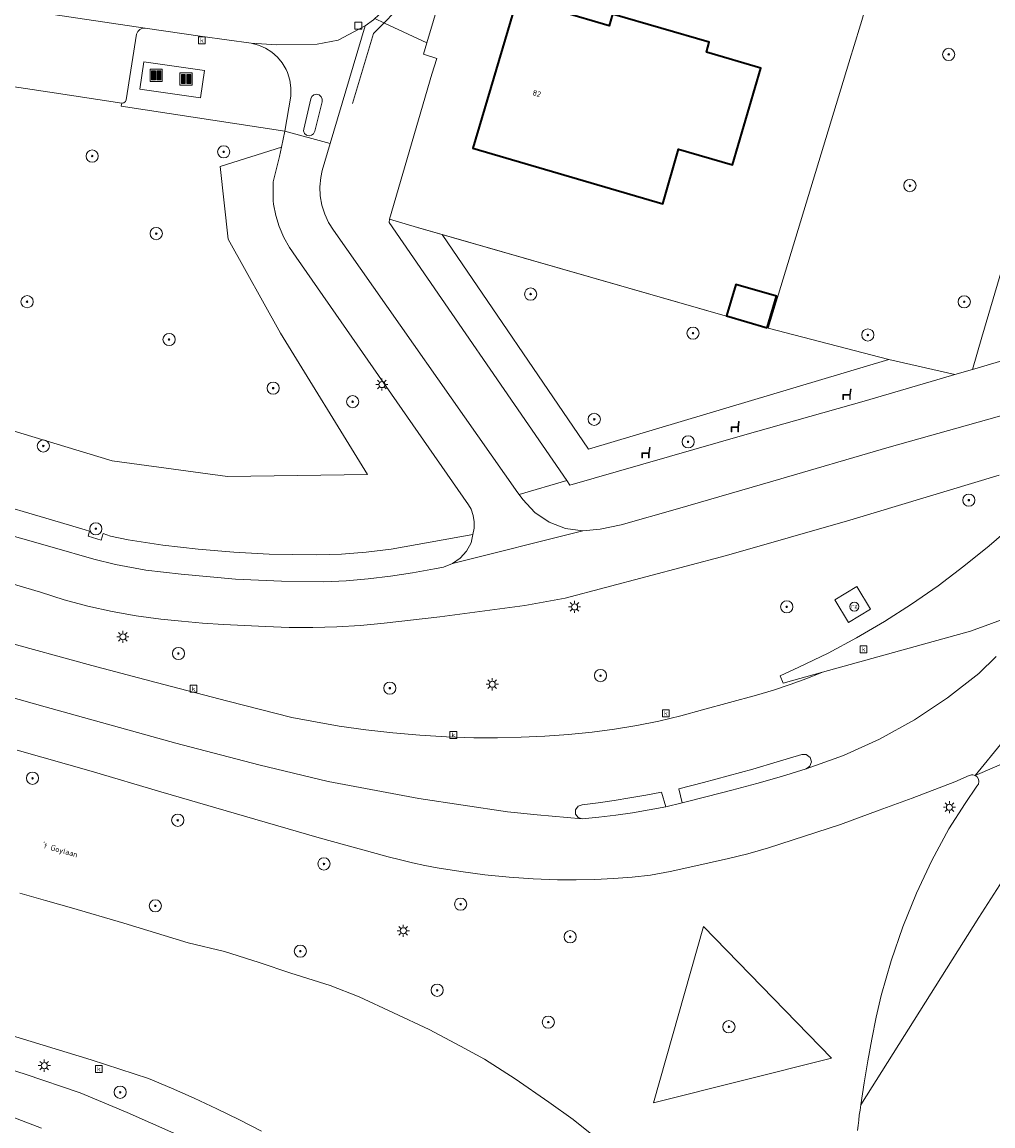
# Model space of a CAD drawing. Header units: metres. Extents: x 136597 to 137331, y 452400 to 453440.
# Tile 37 of 40: x 137003 to 137067, y 453020 to 453092. Entities that reach past the tile are written whole.
import ezdxf
from ezdxf.enums import TextEntityAlignment as Align

# ---------------------------------------------------------------- set-up
doc = ezdxf.new("R2010")
doc.units = ezdxf.units.M
doc.layers.get('0').update_dxf_attribs({"lineweight": 25})
for name, color, linetype, lineweight in [('AB-ondergrond', 7, 'Continuous', 25), ('B-WE-GR-BEPLANTING_CULTUUR_HEESTERS-GV', 90, 'Continuous', 18), ('B-WE-GR-BOOM-S @ 0.2', 90, 'Continuous', 25), ('B-WE-GR-GROENVOORZIENING-GV', 80, 'Continuous', 18), ('B-WE-IE-MEUBILAIR_WEGMEUBILAIR-S @ 0.2', 7, 'Continuous', 25), ('B-WE-IE-TERREINAFSCHEIDING_KUNSTMATIG_HEKWERK-G', 20, 'IE-TERREINAFSCHEIDING-KUNSTMATIG', 18), ('B-WE-KL-ET_LS_OV_LICHTMAST-S @ 0.2', 190, 'Continuous', 25), ('B-WE-OG-BEBOUWING-GV', 7, 'Continuous', 35), ('B-WE-OG-BEBOUWING-T18', 10, 'Continuous', 18), ('B-WE-OG-TERREIN_CULTUURSCHEIDING-GV', 7, 'Continuous', 18), ('B-WE-OG-TERREIN_ERF-GV', 7, 'Continuous', 18), ('B-WE-OG-TOPOGRAFIE-T18', 10, 'Continuous', 18), ('B-WE-RI-GWA_KOLK-S @ 0.2', 30, 'Continuous', 25), ('B-WE-RI-GWA_RIOOLPUT-S @ 0.2', 30, 'Continuous', 25), ('B-WE-VH-VERHARDING_ASFALT-GV', 252, 'Continuous', 18), ('B-WE-VH-VERHARDING_BETONSTRAATSTEEN-GV', 252, 'Continuous', 18), ('B-WE-VH-VERHARDING_GESLOTEN-GV', 252, 'Continuous', 18), ('B-WE-VH-VERHARDING_OPEN-GV', 252, 'Continuous', 18), ('B-WE-VH-VERHARDING_STRAATBAKSTEEN-GV', 252, 'Continuous', 18), ('B-WE-VH-VERHARDING_TEGEL-GV', 252, 'Continuous', 18)]:
    doc.layers.add(name, color=color, linetype=linetype, lineweight=lineweight)
doc.styles.add('NLCS-ISO', font='NLCS-ISO.ttf')
doc.styles.add('NLCS-ISO-ANNOTATIEF-T18', font='NLCS-ISO.ttf', dxfattribs={"height": 1.8})
doc.linetypes.add('IE-TERREINAFSCHEIDING-KUNSTMATIG', pattern='A,4,[82,NLCS.SHX,S=0.75,R=90,X=0,Y=0],4,-2', length=10)

# ---------------------------------------------------------------- blocks, each defined once
blk = doc.blocks.new('SIE-WEG_AFVAL_APART_PLAATS-SO')
at = {"linetype": 'ByBlock', "lineweight": 18}
h = blk.add_hatch(color=0, dxfattribs=at)
h.dxf.hatch_style = 1
h.paths.add_polyline_path([(1.5, -1.5), (0.25, -1.5), (0.25, 1.5), (1.5, 1.5)])
h.paths.add_polyline_path([(-1.5, -1.5), (-0.25, -1.5), (-0.25, 1.5), (-1.5, 1.5)])
at = {"color": 0, "linetype": 'ByBlock', "lineweight": 18}
for points in [[(-2, -2), (2, -2), (2, 2), (-2, 2)], [(-1.5, -1.5), (-0.25, -1.5), (-0.25, 1.5), (-1.5, 1.5)], [(1.5, -1.5), (0.25, -1.5), (0.25, 1.5), (1.5, 1.5)]]:
    blk.add_lwpolyline(points, close=True, dxfattribs=at)
blk = doc.blocks.new('SKL-ET_OV_LICHTMAST-SO')
at = {"color": 0, "linetype": 'ByBlock', "lineweight": 18}
for points in [[(-1.25, 0), (-2, 0)], [(-1.41, 1.41), (-0.88, 0.88)], [(0, 2), (0, 1.25)], [(0.88, 0.88), (1.41, 1.41)], [(2, 0), (1.25, 0)], [(-1.41, -1.41), (-0.88, -0.88)], [(0, -1.25), (0, -2)], [(0.88, -0.88), (1.41, -1.41)]]:
    blk.add_lwpolyline(points, dxfattribs=at)
blk.add_circle((0, 0), 1, dxfattribs=at)
blk = doc.blocks.new('SRI-KOLK-SO')
at = {"color": 0, "linetype": 'ByBlock', "lineweight": 18}
blk.add_lwpolyline([(-1.125, -1.125), (1.125, -1.125), (1.125, 1.125), (-1.125, 1.125)], close=True, dxfattribs=at)
at = {"color": 0, "linetype": 'ByBlock', "lineweight": 18, "style": 'NLCS-ISO'}
blk.add_text('k', height=1.5, dxfattribs=at).set_placement((0, 0), align=Align.MIDDLE_CENTER)
blk = doc.blocks.new('SRI-PUT_INSPECTIEPUT_RIOOLPUT-SO')
at = {"color": 0, "linetype": 'ByBlock', "lineweight": 18}
blk.add_lwpolyline([(-1.125, -1.125), (1.125, -1.125), (1.125, 1.125), (-1.125, 1.125)], close=True, dxfattribs=at)
blk = doc.blocks.new('SIE-WEG_ZITBANK-SO')
at = {"color": 0, "linetype": 'ByBlock', "lineweight": 18}
blk.add_lwpolyline([(-0.91, -1.63), (-0.91, -0.2), (1.09, -0.2), (1.09, -1.63), (1.29, -1.63), (1.29, -0.21), (1.54, 1.78), (1.33, 1.78), (1.11, 0), (-1.11, 0), (-1.11, -1.63)], close=True, dxfattribs=at)
blk = doc.blocks.new('SIE-WEG_PAAL_RECLAMEZUIL-SO')
at = {"color": 0, "linetype": 'ByBlock', "lineweight": 18}
blk.add_circle((0, 0), 1.5, dxfattribs=at)
at = {"color": 0, "linetype": 'ByBlock', "lineweight": 18, "style": 'NLCS-ISO'}
blk.add_text('rz', height=1.5, dxfattribs=at).set_placement((0, 0.23), align=Align.MIDDLE_CENTER)
blk = doc.blocks.new('SGR-BOOM_01-SO')
at = {"linetype": 'ByBlock', "lineweight": 18}
h = blk.add_hatch(color=0, dxfattribs=at)
h.dxf.hatch_style = 1
edge = h.paths.add_edge_path()
edge.add_arc((0, 0), 0.25, 0, 360)
at = {"color": 0, "linetype": 'ByBlock', "lineweight": 18}
for radius in [2, 0.25]:
    blk.add_circle((0, 0), radius, dxfattribs=at)
blk = doc.blocks.new('A$C8609b1a7')
at = {"layer": 'B-WE-GR-BEPLANTING_CULTUUR_HEESTERS-GV', "color": 9, "flags": 128}
blk.add_lwpolyline([(-319.696, -379.048), (-314.181, -380.647), (-312.56, -381.129), (-312.272, -381.214), (-312.372, -381.549), (-311.509, -381.806), (-311.381, -381.375), (-310.9, -381.558), (-309.746, -381.789), (-307.462, -382.139), (-305.145, -382.413), (-302.821, -382.607), (-300.491, -382.721), (-298.979, -382.752), (-297.365, -382.784), (-295.751, -382.736), (-294.142, -382.608), (-292.498, -382.394), (-289.952, -381.935), (-287.151, -381.453), (-287.061, -381.035), (-287.049, -380.608), (-287.118, -380.187), (-287.263, -379.785), (-287.426, -379.497), (-298.722, -363.261), (-299.162, -362.633), (-299.535, -361.963), (-299.836, -361.258), (-300.062, -360.525), (-300.21, -359.773), (-300.228, -359.574), (-300.228, -358.327), (-299.813, -356.651), (-299.69, -356.056), (-303.703, -357.308), (-303.19, -362.07), (-299.755, -368.247), (-294.051, -377.515), (-303.223, -377.641), (-310.785, -376.614), (-319.696, -373.917)], dxfattribs=at)
at = {"layer": 'B-WE-GR-GROENVOORZIENING-GV', "color": 9, "flags": 128}
for points in [[(-261.646, -347.745), (-262.23, -349.665), (-262.334, -350.009), (-267.776, -367.91), (-259.876, -369.967), (-255.545, -370.954), (-254.395, -370.614), (-253.764, -368.493), (-234.572, -303.476)], [(-252.643, -377.546), (-262.427, -380.492), (-270.506, -382.811), (-281.094, -385.615), (-283.736, -386.09), (-289.311, -386.841), (-292.967, -387.259), (-294.517, -387.405), (-296.071, -387.5), (-297.627, -387.543), (-299.184, -387.534), (-300.74, -387.473), (-302.116, -387.418), (-303.491, -387.343), (-304.865, -387.248), (-306.237, -387.133), (-307.607, -386.999), (-309.211, -386.779), (-310.803, -386.491), (-312.383, -386.138), (-313.946, -385.719), (-315.49, -385.234), (-321.508, -383.451)], [(-324.248, -386.711), (-312.122, -390.024), (-307.899, -391.146), (-303.217, -392.376), (-299.021, -393.436), (-295.914, -394.01), (-294.158, -394.252), (-292.397, -394.449), (-290.631, -394.603), (-288.862, -394.713), (-287.091, -394.779), (-285.534, -394.776), (-283.977, -394.738), (-282.422, -394.664), (-280.869, -394.554), (-279.318, -394.409), (-277.854, -394.216), (-276.397, -393.972), (-274.949, -393.677), (-273.513, -393.331), (-272.089, -392.935), (-268.55, -391.975), (-267.441, -391.648), (-266.344, -391.287), (-265.257, -390.892), (-264.217, -390.476), (-266.795, -391.192), (-267.002, -390.7), (-265.762, -390.15), (-263.859, -389.22), (-261.992, -388.218), (-260.165, -387.146), (-258.379, -386.007), (-256.638, -384.8), (-254.944, -383.529), (-253.298, -382.195), (-251.705, -380.799)], [(-316.845, -404.967), (-315.154, -405.443), (-313.464, -405.919), (-310.03, -406.935), (-305.818, -408.211), (-303.425, -408.793), (-301.158, -409.505), (-299.075, -410.202), (-296.494, -411.017), (-294.601, -411.757), (-292.339, -412.794), (-290.02, -413.889), (-287.964, -414.988), (-286.376, -415.835), (-284.367, -417.134), (-282.166, -418.655), (-280.577, -419.805), (-279.124, -420.96)], [(-261.932, -420.524), (-261.891, -420.187), (-261.849, -419.85), (-261.806, -419.514), (-261.761, -419.177), (-261.714, -418.841), (-261.499, -417.398), (-261.258, -415.961), (-260.99, -414.527), (-260.696, -413.099), (-260.377, -411.676), (-259.723, -409.401), (-258.95, -407.163), (-258.061, -404.969), (-257.058, -402.824), (-255.944, -400.735), (-254.857, -399.084), (-254.094, -397.942), (-253.999, -397.806), (-253.963, -397.644), (-253.991, -397.481), (-254.078, -397.34), (-254.212, -397.242), (-254.286, -397.215), (-254.364, -397.203), (-254.443, -397.205), (-254.521, -397.221), (-254.594, -397.251), (-255.537, -397.668), (-258.345, -398.72), (-260.506, -399.514), (-263.047, -400.461), (-267.768, -401.995), (-269.108, -402.375), (-270.378, -402.683), (-271.651, -402.979), (-272.927, -403.261), (-274.206, -403.53), (-275.487, -403.786), (-276.707, -403.911), (-277.928, -404.002), (-279.152, -404.06), (-280.378, -404.085), (-281.603, -404.077), (-283.189, -404.018), (-284.772, -403.91), (-286.352, -403.752), (-287.925, -403.544), (-289.491, -403.288), (-290.298, -403.139), (-291.1, -402.971), (-291.898, -402.783), (-292.691, -402.575), (-293.479, -402.347), (-297.215, -401.328), (-302.112, -399.901), (-307.608, -398.31), (-312.165, -396.969), (-317.029, -395.573)], [(-320.513, -415.564), (-316.489, -416.831), (-312.893, -418.06), (-309.801, -419.346), (-306.741, -420.705)], [(-300.997, -420.554), (-302.454, -419.81), (-303.923, -419.093), (-305.406, -418.403), (-306.9, -417.739), (-308.407, -417.103), (-312.166, -415.885), (-317.676, -414.195)]]:
    blk.add_lwpolyline(points, dxfattribs=at)
for points in [[(-261.487, -372.707), (-256.352, -371.192), (-255.545, -370.954), (-259.876, -369.967), (-279.566, -375.837), (-289.156, -361.777), (-289.157, -361.773), (-290.767, -361.31), (-292.619, -360.777), (-292.621, -360.98), (-280.974, -377.912), (-280.783, -378.206), (-269.467, -374.947)], [(-289.157, -361.773), (-289.156, -361.777), (-279.566, -375.837), (-259.876, -369.967), (-267.776, -367.91), (-267.779, -367.919)], [(-261.076, -386.341), (-262.522, -387.203), (-263.408, -385.728), (-261.96, -384.858)], [(-275.29, -418.709), (-263.62, -415.767), (-272.025, -407.153)], [(-272.025, -407.153), (-263.62, -415.767), (-275.29, -418.709)]]:
    blk.add_lwpolyline(points, close=True, dxfattribs=at)
at = {"layer": 'B-WE-IE-TERREINAFSCHEIDING_KUNSTMATIG_HEKWERK-G', "color": 9, "flags": 128}
for points in [[(-261.07, -345.85), (-261.347, -346.762), (-261.646, -347.745), (-262.23, -349.665), (-262.334, -350.009)], [(-295.041, -353.19), (-293.651, -348.603), (-291.574, -346.502)], [(-262.334, -350.009), (-267.779, -367.919), (-290.767, -361.31)], [(-290.767, -361.31), (-292.619, -360.777)]]:
    blk.add_lwpolyline(points, dxfattribs=at)
at = {"layer": 'B-WE-OG-BEBOUWING-GV', "color": 9, "flags": 128}
for points in [[(-287.02, -345.089), (-287.118, -345.424), (-287.145, -345.517), (-284.268, -346.363), (-287.142, -356.105), (-274.696, -359.755), (-273.656, -356.168), (-270.112, -357.196), (-268.273, -350.857), (-271.836, -349.823), (-271.646, -349.17), (-277.993, -347.323), (-278.217, -348.091), (-281.337, -347.181), (-280.623, -344.732), (-281.352, -344.519), (-286.427, -343.072), (-286.889, -344.643)], [(-267.845, -367.892), (-267.239, -365.823), (-269.907, -365.042), (-270.513, -367.112)]]:
    blk.add_lwpolyline(points, close=True, dxfattribs=at)
at = {"layer": 'B-WE-OG-TERREIN_CULTUURSCHEIDING-GV', "color": 9, "flags": 128}
blk.add_lwpolyline([(-377.3, -343.404), (-378.682, -348.89), (-380.502, -353.809), (-376.256, -356.807), (-361.676, -360.529), (-361.641, -360.567), (-352.351, -363.761), (-339.963, -367.257), (-331.07, -369.689), (-321.585, -373.345), (-319.696, -373.917), (-310.785, -376.614), (-303.223, -377.641), (-294.051, -377.515), (-299.755, -368.247), (-303.19, -362.07), (-303.703, -357.308), (-299.69, -356.056), (-299.469, -354.988), (-310.196, -353.348), (-310.166, -353.151), (-314.885, -352.432), (-319.696, -351.716), (-350.677, -347.109)], dxfattribs=at)
at = {"layer": 'B-WE-OG-TERREIN_ERF-GV', "color": 9, "flags": 128}
for points in [[(-281.337, -347.181), (-278.217, -348.091), (-277.993, -347.323), (-271.646, -349.17), (-271.836, -349.823), (-268.273, -350.857), (-270.112, -357.196), (-273.656, -356.168), (-274.696, -359.755), (-287.142, -356.105), (-284.268, -346.363)], [(-288.786, -344.566), (-290.157, -349.202), (-290.379, -349.951), (-289.505, -350.233), (-289.836, -351.258), (-292.619, -360.777), (-290.767, -361.31), (-289.157, -361.773), (-267.779, -367.919), (-267.776, -367.91), (-262.334, -350.009), (-262.23, -349.665), (-261.646, -347.745)]]:
    blk.add_lwpolyline(points, dxfattribs=at)
at = {"layer": 'B-WE-VH-VERHARDING_ASFALT-GV', "color": 9, "flags": 128}
for points in [[(-234.572, -303.476), (-253.764, -368.493), (-254.395, -370.614), (-250.106, -369.363), (-250.579, -369.032), (-250.947, -368.164), (-251.04, -367.847), (-251.054, -367.517), (-250.989, -367.193), (-239.356, -327.689)], [(-251.705, -380.799), (-253.298, -382.195), (-254.944, -383.529), (-256.638, -384.8), (-258.379, -386.007), (-260.165, -387.146), (-261.992, -388.218), (-263.859, -389.22), (-265.762, -390.15), (-267.002, -390.7), (-266.795, -391.192), (-264.217, -390.476), (-254.525, -387.785), (-251.767, -386.78)], [(-252.77, -373.726), (-259.849, -375.725), (-267.486, -377.946), (-273.731, -379.76), (-277.418, -380.816), (-278.802, -381.103), (-279.941, -381.208), (-288.49, -383.342), (-289.059, -383.585), (-289.667, -383.703), (-291.105, -383.965), (-292.55, -384.181), (-294.002, -384.35), (-295.459, -384.471), (-296.919, -384.546), (-299.694, -384.508), (-302.707, -384.365), (-306.262, -384.032), (-308.588, -383.789), (-310.578, -383.419), (-311.989, -383.053), (-314.724, -382.283), (-320.823, -380.545)], [(-321.508, -383.451), (-315.49, -385.234), (-313.946, -385.719), (-312.383, -386.138), (-310.803, -386.491), (-309.211, -386.779), (-307.607, -386.999), (-306.237, -387.133), (-304.865, -387.248), (-303.491, -387.343), (-302.116, -387.418), (-300.74, -387.473), (-299.184, -387.534), (-297.627, -387.543), (-296.071, -387.5), (-294.517, -387.405), (-292.967, -387.259), (-289.311, -386.841), (-283.736, -386.09), (-281.094, -385.615), (-270.506, -382.811), (-262.427, -380.492), (-252.643, -377.546)], [(-243.069, -383.609), (-254.212, -397.242), (-245.499, -393.486)], [(-251.024, -401.966), (-253.98, -406.55), (-261.714, -418.841), (-261.761, -419.177), (-261.806, -419.514), (-261.849, -419.85), (-261.891, -420.187), (-261.932, -420.524)], [(-317.029, -395.573), (-312.165, -396.969), (-307.608, -398.31), (-302.112, -399.901), (-297.215, -401.328), (-293.479, -402.347), (-292.691, -402.575), (-291.898, -402.783), (-291.1, -402.971), (-290.298, -403.139), (-289.491, -403.288), (-287.925, -403.544), (-286.352, -403.752), (-284.772, -403.91), (-283.189, -404.018), (-281.603, -404.077), (-280.378, -404.085), (-279.152, -404.06), (-277.928, -404.002), (-276.707, -403.911), (-275.487, -403.786), (-274.206, -403.53), (-272.927, -403.261), (-271.651, -402.979), (-270.378, -402.683), (-269.108, -402.375), (-267.768, -401.995), (-263.047, -400.461), (-260.506, -399.514), (-258.345, -398.72), (-255.537, -397.668), (-254.594, -397.251), (-254.521, -397.221), (-254.443, -397.205), (-254.364, -397.203), (-254.286, -397.215), (-254.212, -397.242), (-243.069, -383.609)], [(-252.833, -389.445), (-253.981, -390.545), (-256.027, -392.156), (-258.196, -393.597), (-260.475, -394.858), (-262.848, -395.931), (-265.3, -396.808), (-266.912, -397.3), (-268.532, -397.768), (-270.158, -398.212), (-271.791, -398.631), (-273.43, -399.026), (-274.499, -399.299), (-275.589, -399.502), (-276.682, -399.683), (-277.778, -399.842), (-278.878, -399.979), (-279.98, -400.094), (-280.961, -400.001), (-281.942, -399.909), (-282.922, -399.816), (-284.884, -399.632), (-290.678, -398.761), (-296.627, -397.638), (-301.185, -396.554), (-306.61, -395.125), (-315.192, -392.75), (-325.132, -389.947)], [(-251.767, -386.78), (-254.525, -387.785), (-264.217, -390.476), (-265.257, -390.892), (-266.344, -391.287), (-267.441, -391.648), (-268.55, -391.975), (-272.089, -392.935), (-273.513, -393.331), (-274.949, -393.677), (-276.397, -393.972), (-277.854, -394.216), (-279.318, -394.409), (-280.869, -394.554), (-282.422, -394.664), (-283.977, -394.738), (-285.534, -394.776), (-287.091, -394.779), (-288.862, -394.713), (-290.631, -394.603), (-292.397, -394.449), (-294.158, -394.252), (-295.914, -394.01), (-299.021, -393.436), (-303.217, -392.376), (-307.899, -391.146), (-312.122, -390.024), (-324.248, -386.711)], [(-325.132, -389.947), (-315.192, -392.75), (-306.61, -395.125), (-301.185, -396.554), (-296.627, -397.638), (-290.678, -398.761), (-284.884, -399.632), (-282.922, -399.816), (-281.942, -399.909), (-280.961, -400.001), (-279.98, -400.094), (-280.249, -400.001), (-280.413, -399.769), (-280.413, -399.485), (-280.247, -399.254), (-279.978, -399.162), (-278.933, -399.025), (-277.889, -398.873), (-276.848, -398.708), (-275.809, -398.528), (-274.772, -398.333), (-274.499, -399.299), (-273.43, -399.026), (-273.643, -398.107), (-272.02, -397.7), (-270.403, -397.272), (-268.791, -396.823), (-267.186, -396.353), (-265.586, -395.862), (-265.282, -395.869), (-265.039, -396.054), (-264.951, -396.345), (-265.051, -396.633), (-265.3, -396.808), (-262.848, -395.931), (-260.475, -394.858), (-258.196, -393.597), (-256.027, -392.156), (-253.981, -390.545), (-252.833, -389.445)], [(-317.676, -414.195), (-312.166, -415.885), (-308.407, -417.103), (-306.9, -417.739), (-305.406, -418.403), (-303.923, -419.093), (-302.454, -419.81), (-300.997, -420.554)], [(-279.124, -420.96), (-280.577, -419.805), (-282.166, -418.655), (-284.367, -417.134), (-286.376, -415.835), (-287.964, -414.988), (-290.02, -413.889), (-292.339, -412.794), (-294.601, -411.757), (-296.494, -411.017), (-299.075, -410.202), (-301.158, -409.505), (-303.425, -408.793), (-305.818, -408.211), (-310.03, -406.935), (-313.464, -405.919), (-315.154, -405.443), (-316.845, -404.967)], [(-306.741, -420.705), (-309.801, -419.346), (-312.893, -418.06), (-316.489, -416.831), (-320.513, -415.564)], [(-318.819, -419.071), (-315.416, -420.372)]]:
    blk.add_lwpolyline(points, dxfattribs=at)
for points in [[(-297.887, -355.303), (-297.719, -355.269), (-297.584, -355.164), (-297.509, -355.007), (-297.032, -353.07), (-297.023, -352.897), (-297.091, -352.737), (-297.222, -352.624), (-297.39, -352.581), (-297.56, -352.617), (-297.696, -352.724), (-297.769, -352.876), (-298.235, -354.856), (-298.24, -354.983), (-298.178, -355.142), (-298.052, -355.257)], [(-284.117, -378.818), (-284.192, -378.718), (-296.274, -361.496), (-296.601, -360.982), (-296.859, -360.429), (-297.042, -359.848), (-297.147, -359.247), (-297.173, -358.638), (-297.12, -358.031), (-297.026, -357.581), (-296.506, -355.803), (-299.469, -354.988), (-299.69, -356.056), (-299.813, -356.651), (-300.228, -358.327), (-300.228, -359.574), (-300.21, -359.773), (-300.062, -360.525), (-299.836, -361.258), (-299.535, -361.963), (-299.162, -362.633), (-298.722, -363.261), (-287.426, -379.497), (-287.263, -379.785), (-287.118, -380.187), (-287.049, -380.608), (-287.061, -381.035), (-287.151, -381.453), (-287.258, -381.99), (-287.569, -382.526), (-287.986, -382.983), (-288.49, -383.342), (-279.941, -381.208), (-281.074, -381.051), (-282.142, -380.641), (-283.089, -379.999), (-283.865, -379.158)], [(-254.212, -397.242), (-254.078, -397.34), (-253.991, -397.481), (-253.963, -397.644), (-253.999, -397.806), (-254.094, -397.942), (-254.857, -399.084), (-255.944, -400.735), (-257.058, -402.824), (-258.061, -404.969), (-258.95, -407.163), (-259.723, -409.401), (-260.377, -411.676), (-260.696, -413.099), (-260.99, -414.527), (-261.258, -415.961), (-261.499, -417.398), (-261.714, -418.841), (-253.98, -406.55), (-251.024, -401.966), (-245.499, -393.486)], [(-265.3, -396.808), (-265.051, -396.633), (-264.951, -396.345), (-265.039, -396.054), (-265.282, -395.869), (-265.586, -395.862), (-267.186, -396.353), (-268.791, -396.823), (-270.403, -397.272), (-272.02, -397.7), (-273.643, -398.107), (-273.43, -399.026), (-271.791, -398.631), (-270.158, -398.212), (-268.532, -397.768), (-266.912, -397.3)], [(-274.772, -398.333), (-275.809, -398.528), (-276.848, -398.708), (-277.889, -398.873), (-278.933, -399.025), (-279.978, -399.162), (-280.247, -399.254), (-280.413, -399.485), (-280.413, -399.769), (-280.249, -400.001), (-279.98, -400.094), (-278.878, -399.979), (-277.778, -399.842), (-276.682, -399.683), (-275.589, -399.502), (-274.499, -399.299)]]:
    blk.add_lwpolyline(points, close=True, dxfattribs=at)
at = {"layer": 'B-WE-VH-VERHARDING_BETONSTRAATSTEEN-GV', "color": 9, "flags": 128}
blk.add_lwpolyline([(-350.677, -347.109), (-319.696, -351.716), (-314.885, -352.432), (-310.166, -353.151), (-310.027, -353.132), (-309.92, -353.042), (-309.881, -352.943), (-309.187, -348.647), (-309.116, -348.463), (-308.978, -348.321), (-308.796, -348.245), (-308.628, -348.241), (-319.696, -346.607)], dxfattribs=at)
at = {"layer": 'B-WE-VH-VERHARDING_GESLOTEN-GV', "color": 9, "flags": 128}
blk.add_lwpolyline([(-304.999, -352.815), (-304.744, -351.017), (-308.719, -350.455), (-308.974, -352.253)], close=True, dxfattribs=at)
at = {"layer": 'B-WE-VH-VERHARDING_OPEN-GV', "color": 9, "flags": 128}
for points in [[(-299.077, -352.658), (-299.08, -352.697), (-299.469, -354.988), (-296.506, -355.803), (-294.203, -348.087), (-295.97, -349.033), (-297.344, -349.299), (-299.99, -349.335), (-301.689, -349.237), (-301.206, -349.354), (-300.748, -349.547), (-300.327, -349.81), (-299.953, -350.138), (-299.637, -350.521), (-299.386, -350.95), (-299.295, -351.159), (-299.144, -351.645), (-299.07, -352.149)], [(-299.469, -354.988), (-299.08, -352.697), (-299.077, -352.658), (-299.07, -352.149), (-299.144, -351.645), (-299.295, -351.159), (-299.386, -350.95), (-299.637, -350.521), (-299.953, -350.138), (-300.327, -349.81), (-300.748, -349.547), (-301.206, -349.354), (-301.689, -349.237), (-304.874, -348.798), (-308.628, -348.241), (-308.796, -348.245), (-308.978, -348.321), (-309.116, -348.463), (-309.187, -348.647), (-309.881, -352.943), (-309.92, -353.042), (-310.027, -353.132), (-310.166, -353.151), (-310.196, -353.348)], [(-304.999, -352.815), (-308.974, -352.253), (-308.719, -350.455), (-304.744, -351.017)], [(-298.178, -355.142), (-298.24, -354.983), (-298.235, -354.856), (-297.769, -352.876), (-297.696, -352.724), (-297.56, -352.617), (-297.39, -352.581), (-297.222, -352.624), (-297.091, -352.737), (-297.023, -352.897), (-297.032, -353.07), (-297.509, -355.007), (-297.584, -355.164), (-297.719, -355.269), (-297.887, -355.303), (-298.052, -355.257)], [(-261.076, -386.341), (-261.96, -384.858), (-263.408, -385.728), (-262.522, -387.203)]]:
    blk.add_lwpolyline(points, close=True, dxfattribs=at)
at = {"layer": 'B-WE-VH-VERHARDING_STRAATBAKSTEEN-GV', "color": 9, "flags": 128}
blk.add_lwpolyline([(-301.689, -349.237), (-299.99, -349.335), (-297.344, -349.299), (-295.97, -349.033), (-294.203, -348.087), (-293.669, -347.707), (-293.571, -347.618), (-293.185, -347.265), (-293.17, -347.247), (-297.351, -343.326), (-298.02, -343.583), (-298.734, -343.773), (-299.464, -343.884), (-300.201, -343.915), (-300.783, -343.884), (-304.035, -343.421), (-319.696, -341.083), (-323.143, -340.568), (-332.22, -339.221), (-333.035, -344.63), (-324.259, -345.934), (-319.696, -346.607), (-308.628, -348.241), (-304.874, -348.798)], close=True, dxfattribs=at)
at = {"layer": 'B-WE-VH-VERHARDING_TEGEL-GV', "color": 9, "flags": 128}
for points in [[(-293.571, -347.618), (-292.937, -347.912), (-290.157, -349.202), (-288.786, -344.566)], [(-320.823, -380.545), (-314.724, -382.283), (-311.989, -383.053), (-310.578, -383.419), (-308.588, -383.789), (-306.262, -384.032), (-302.707, -384.365), (-299.694, -384.508), (-296.919, -384.546), (-295.459, -384.471), (-294.002, -384.35), (-292.55, -384.181), (-291.105, -383.965), (-289.667, -383.703), (-289.059, -383.585), (-288.49, -383.342), (-287.986, -382.983), (-287.569, -382.526), (-287.258, -381.99), (-287.151, -381.453), (-289.952, -381.935), (-292.498, -382.394), (-294.142, -382.608), (-295.751, -382.736), (-297.365, -382.784), (-298.979, -382.752), (-300.491, -382.721), (-302.821, -382.607), (-305.145, -382.413), (-307.462, -382.139), (-309.746, -381.789), (-310.9, -381.558), (-311.381, -381.375), (-311.509, -381.806), (-312.372, -381.549), (-312.272, -381.214), (-312.56, -381.129), (-314.181, -380.647), (-319.696, -379.048)], [(-315.416, -420.372), (-318.819, -419.071)]]:
    blk.add_lwpolyline(points, dxfattribs=at)
for points in [[(-284.117, -378.818), (-280.974, -377.912), (-292.621, -360.98), (-292.619, -360.777), (-289.836, -351.258), (-289.505, -350.233), (-290.379, -349.951), (-290.157, -349.202), (-292.937, -347.912), (-293.571, -347.618), (-293.669, -347.707), (-294.203, -348.087), (-296.506, -355.803), (-297.026, -357.581), (-297.12, -358.031), (-297.173, -358.638), (-297.147, -359.247), (-297.042, -359.848), (-296.859, -360.429), (-296.601, -360.982), (-296.274, -361.496), (-284.192, -378.718)], [(-279.941, -381.208), (-278.802, -381.103), (-277.418, -380.816), (-273.731, -379.76), (-267.486, -377.946), (-259.849, -375.725), (-252.77, -373.726), (-245.939, -371.7), (-243.117, -370.83), (-240.419, -366.63), (-243.209, -367.416), (-250.106, -369.363), (-254.395, -370.614), (-255.545, -370.954), (-256.352, -371.192), (-261.487, -372.707), (-269.467, -374.947), (-280.783, -378.206), (-280.974, -377.912), (-284.117, -378.818), (-283.865, -379.158), (-283.089, -379.999), (-282.142, -380.641), (-281.074, -381.051)]]:
    blk.add_lwpolyline(points, close=True, dxfattribs=at)
at = {"layer": 'B-WE-GR-BOOM-S @ 0.2', "color": 9, "xscale": 0.2, "yscale": 0.2, "zscale": 0.2}
for p in [(-255.948, -349.965), (-303.48, -356.353), (-312.1, -356.631), (-258.488, -358.566), (-307.901, -361.714), (-283.357, -365.677), (-316.371, -366.178), (-254.928, -366.183), (-307.063, -368.658), (-272.711, -368.244), (-261.249, -368.36), (-300.236, -371.85), (-295.025, -372.734), (-279.186, -373.891), (-315.307, -375.639), (-273.031, -375.367), (-254.627, -379.191), (-311.866, -381.068), (-266.564, -386.183), (-306.447, -389.245), (-278.776, -390.694), (-292.588, -391.52), (-316.012, -397.425), (-306.494, -400.178), (-296.906, -403.042), (-287.946, -405.683), (-307.963, -405.787), (-280.763, -407.814), (-298.455, -408.76), (-289.482, -411.324), (-282.199, -413.413), (-270.356, -413.716), (-310.265, -418.013)]:
    blk.add_blockref('SGR-BOOM_01-SO', p, dxfattribs=at)
at = {"layer": 'B-WE-IE-MEUBILAIR_WEGMEUBILAIR-S @ 0.2', "color": 9, "xscale": 0.2, "yscale": 0.2, "zscale": 0.2}
for name, p in [('SIE-WEG_AFVAL_APART_PLAATS-SO', (-307.907, -351.338)), ('SIE-WEG_AFVAL_APART_PLAATS-SO', (-305.946, -351.578)), ('SIE-WEG_ZITBANK-SO', (-262.655, -372.273)), ('SIE-WEG_ZITBANK-SO', (-269.989, -374.388)), ('SIE-WEG_ZITBANK-SO', (-275.838, -376.086)), ('SIE-WEG_PAAL_RECLAMEZUIL-SO', (-262.131, -386.172))]:
    blk.add_blockref(name, p, dxfattribs=at)
at = {"layer": 'B-WE-KL-ET_LS_OV_LICHTMAST-S @ 0.2', "color": 9, "xscale": 0.2, "yscale": 0.2, "zscale": 0.2}
for p in [(-293.11, -371.61), (-280.478, -386.187), (-310.092, -388.152), (-285.874, -391.26), (-255.898, -399.324), (-291.705, -407.426), (-315.245, -416.267)]:
    blk.add_blockref('SKL-ET_OV_LICHTMAST-SO', p, dxfattribs=at)
at = {"layer": 'B-WE-RI-GWA_KOLK-S @ 0.2', "color": 9, "xscale": 0.2, "yscale": 0.2, "zscale": 0.2}
for p in [(-304.911, -349.045), (-261.528, -388.967), (-305.464, -391.555), (-274.491, -393.169), (-288.422, -394.585), (-311.668, -416.485)]:
    blk.add_blockref('SRI-KOLK-SO', p, dxfattribs=at)
at = {"layer": 'B-WE-RI-GWA_RIOOLPUT-S @ 0.2', "color": 9, "xscale": 0.2, "yscale": 0.2, "zscale": 0.2}
blk.add_blockref('SRI-PUT_INSPECTIEPUT_RIOOLPUT-SO', (-294.654, -348.078), dxfattribs=at)
at = {"layer": 'B-WE-OG-BEBOUWING-T18', "color": 9, "style": 'NLCS-ISO-ANNOTATIEF-T18'}
blk.add_text('82', height=0.36, rotation=344, dxfattribs=at).set_placement((-282.948, -352.528), align=Align.MIDDLE)
at = {"layer": 'B-WE-OG-TOPOGRAFIE-T18', "color": 9, "style": 'NLCS-ISO-ANNOTATIEF-T18'}
blk.add_text("'t Goylaan", height=0.36, rotation=344, dxfattribs=at).set_placement((-314.212, -402.142), align=Align.MIDDLE)

msp = doc.modelspace()

# ---------------------------------------------------------------- block references
at = {"layer": 'AB-ondergrond'}
msp.add_blockref('A$C8609b1a7', (137319.696, 453439.747), dxfattribs=at)

doc.saveas('drawing.dxf')
